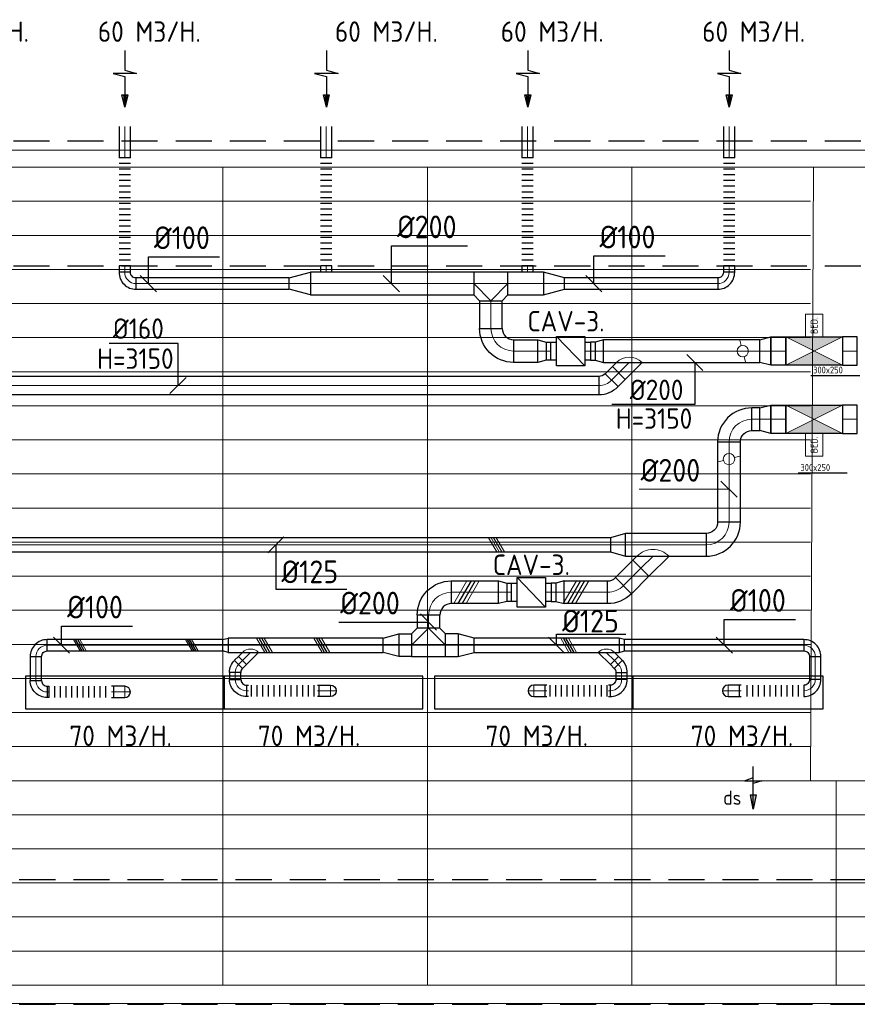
# Model space of a CAD drawing. Header units: millimetres. Extents: x -74135 to 19179, y 5032 to 51848.
# Tile 52 of 55: x -17846 to -10471, y 43180 to 51848. Entities that reach past the tile are written whole.
import ezdxf
from ezdxf.enums import TextEntityAlignment as Align

# ---------------------------------------------------------------- set-up
doc = ezdxf.new("R2010")
doc.units = ezdxf.units.MM
doc.header["$LTSCALE"] = 50
doc.linetypes.add('HIDDEN', pattern=[9.525, 6.35, -3.175])
for name, color, linetype in [('4plfd', 254, 'Continuous'), ('WL570---_RETOUR', 100, 'Continuous'), ('WL570---_TOEVOER', 200, 'Continuous'), ('WM570---_RETOUR', 2, 'Continuous'), ('WM570---_TOEVOER', 2, 'Continuous')]:
    doc.layers.add(name, color=color, linetype=linetype)
for name, color, linetype, lineweight in [('WL570---_BESTAAND-HARTLIJN', 161, 'Continuous', 0), ('WL570---_BESTAAND-MAATVOERING', 161, 'Continuous', 0), ('WL570---_BESTAAND-RETOUR', 140, 'Continuous', 0), ('WL570---_BESTAAND-TOEVOER', 180, 'Continuous', 0)]:
    doc.layers.add(name, color=color, linetype=linetype, lineweight=lineweight)
doc.styles.add('BURO-025', font='ISO96.shx', dxfattribs={"height": 125})
doc.styles.add('ISO', font='ISO', dxfattribs={"height": 162})
doc.styles.add('LZ-MAATVOEREN', font='simplex')
doc.styles.add('MAATVOERING', font='ISO')

# ---------------------------------------------------------------- blocks, each defined once
blk = doc.blocks.new('KARO')
for p, q in [((1, 0.5), (0, 0.5)), ((0, -0.5), (1, -0.5))]:
    blk.add_line(p, q)
at = {"invisible_edges": 15}
blk.add_3dface([(0, 0.5), (0, -0.5), (1, -0.5), (1, 0.5)], dxfattribs=at)
at = {"layer": 'WL570---_BESTAAND-HARTLIJN'}
blk.add_line((0, 0), (1, 0), dxfattribs=at)
blk = doc.blocks.new('ORN_T_SP')
blk.add_lwpolyline([(-0.5, 0.5), (-0.5, -0.5), (0.5, -0.5), (0.5, 0.5)], close=True)
at = {"style": 'LZ-MAATVOEREN', "flags": 9}
for tag, p in [('ROS_TYPE', (0.6333, 0.6833)), ('ROS_M3H', (0.6333, 0.4833)), ('ROS_ZIJDE', (0.6333, 0.2833)), ('ROS_STAT', (0.6333, 0.0833))]:
    blk.add_attdef(tag, p, '', height=0.125, dxfattribs=at)
blk = doc.blocks.new('OBO10000090ZE')
blk.add_lwpolyline([(-50, 0), (50, 0), (50, 100, 1), (-50, 100)], format="xyb", close=True)
at = {"layer": 'WL570---_BESTAAND-HARTLIJN'}
for points in [[(-50, 100), (50, 100)], [(0, 0), (0, 150)]]:
    blk.add_lwpolyline(points, dxfattribs=at)
blk = doc.blocks.new('FLLINE100')
blk.add_line((0, -50), (0, 50))
blk = doc.blocks.new('OEX1000058500')
at = {"rotation": 180}
for p in [(50, 0), (100, 0), (150, 0), (200, 0), (250, 0), (300, 0), (350, 0), (400, 0), (450, 0), (500, 0), (550, 0)]:
    blk.add_blockref('FLLINE100', p, dxfattribs=at)
blk = doc.blocks.new('UISO')
for p, q in [((0, 0.18), (1, 0.757)), ((0, 0), (1, 0.577))]:
    blk.add_line(p, q)
at = {"layer": 'WL570---_BESTAAND-TOEVOER'}
for p, q in [((0, 0.36), (1, 0.937)), ((0, -0.18), (1, 0.397))]:
    blk.add_line(p, q, dxfattribs=at)
blk = doc.blocks.new('OBO10000090H')
blk.add_lwpolyline([(50, -100, 0.414214), (-100, 50), (-100, -50, -0.414214), (-50, -100)], format="xyb", close=True)
at = {"invisible_edges": 15}
for points in [[(-91.3, -50.8), (-74, 47.7), (-100, 50), (-100, -50)], [(-82.9, -53), (-48.7, 41), (-74, 47.7), (-91.3, -50.8)], [(-75, -56.7), (-25, 29.9), (-48.7, 41), (-82.9, -53)], [(-67.9, -61.7), (-3.6, 14.9), (-25, 29.9), (-75, -56.7)], [(-61.7, -67.9), (14.9, -3.6), (-3.6, 14.9), (-67.9, -61.7)], [(-56.7, -75), (29.9, -25), (14.9, -3.6), (-61.7, -67.9)], [(-53, -82.9), (41, -48.7), (29.9, -25), (-56.7, -75)], [(-50.8, -91.3), (47.7, -74), (41, -48.7), (-53, -82.9)], [(-50, -100), (50, -100), (47.7, -74), (-50.8, -91.3)]]:
    blk.add_3dface(points, dxfattribs=at)
at = {"layer": 'WL570---_BESTAAND-HARTLIJN'}
blk.add_arc((-100, -100), 100, 0, 90, dxfattribs=at)
blk = doc.blocks.new('OBO10000090L')
blk.add_lwpolyline([(50, 0, 0.414214), (-100, 150), (-100, 50, -0.414214), (-50, 0)], format="xyb", close=True)
at = {"invisible_edges": 15}
for points in [[(-91.3, 49.2), (-74, 147.7), (-100, 150), (-100, 50)], [(-82.9, 47), (-48.7, 141), (-74, 147.7), (-91.3, 49.2)], [(-75, 43.3), (-25, 129.9), (-48.7, 141), (-82.9, 47)], [(-67.9, 38.3), (-3.6, 114.9), (-25, 129.9), (-75, 43.3)], [(-61.7, 32.1), (14.9, 96.4), (-3.6, 114.9), (-67.9, 38.3)], [(-56.7, 25), (29.9, 75), (14.9, 96.4), (-61.7, 32.1)], [(-53, 17.1), (41, 51.3), (29.9, 75), (-56.7, 25)], [(-50.8, 8.7), (47.7, 26), (41, 51.3), (-53, 17.1)], [(-50, 0), (50, 0), (47.7, 26), (-50.8, 8.7)]]:
    blk.add_3dface(points, dxfattribs=at)
at = {"layer": 'WL570---_BESTAAND-HARTLIJN'}
blk.add_arc((-100, 0), 100, 0, 90, dxfattribs=at)
blk = doc.blocks.new('MVLINE')
blk.add_line((35.4, -35.4), (-35.4, 35.4))
blk = doc.blocks.new('OZA1250100045L')
blk.add_lwpolyline([(-70.7, 0), (-106.1, 35.4), (-35.4, 106.1), (70.7, 0)])
at = {"layer": 'WL570---_BESTAAND-HARTLIJN'}
blk.add_line((0, 0), (-70.7, 70.7), dxfattribs=at)
at = {"layer": 'WL570---_BESTAAND-TOEVOER'}
blk.add_arc((0, 70.7), 100, 225, 315, dxfattribs=at)
blk = doc.blocks.new('OBO10000045H')
blk.add_lwpolyline([(50, -41.4, 0.198912), (6.1, 64.6), (-64.6, -6.1, -0.198912), (-50, -41.4)], format="xyb", close=True)
at = {"invisible_edges": 15}
for points in [[(-61.7, -9.3), (14.9, 55), (6.1, 64.6), (-64.6, -6.1)], [(-59, -12.7), (22.9, 44.6), (14.9, 55), (-61.7, -9.3)], [(-56.7, -16.4), (29.9, 33.6), (22.9, 44.6), (-59, -12.7)], [(-54.7, -20.3), (35.9, 22), (29.9, 33.6), (-56.7, -16.4)], [(-53, -24.3), (41, 9.9), (35.9, 22), (-54.7, -20.3)], [(-51.7, -28.5), (44.9, -2.6), (41, 9.9), (-53, -24.3)], [(-50.8, -32.7), (47.7, -15.4), (44.9, -2.6), (-51.7, -28.5)], [(-50.2, -37.1), (49.4, -28.3), (47.7, -15.4), (-50.8, -32.7)], [(-50, -41.4), (50, -41.4), (49.4, -28.3), (-50.2, -37.1)]]:
    blk.add_3dface(points, dxfattribs=at)
at = {"layer": 'WL570---_BESTAAND-HARTLIJN'}
blk.add_arc((-100, -41.4), 100, 0, 45, dxfattribs=at)
blk = doc.blocks.new('OSV1251000460G')
blk.add_lwpolyline([(0, -62.5), (46.7, -50), (46.7, 50), (0, 62.5)], close=True)
at = {"layer": 'WL570---_BESTAAND-HARTLIJN'}
blk.add_line((0, 0), (46.7, 0), dxfattribs=at)
blk = doc.blocks.new('OEX1000063300')
at = {"rotation": 180}
for p in [(50, 0), (100, 0), (150, 0), (200, 0), (250, 0), (300, 0), (350, 0), (400, 0), (450, 0), (500, 0), (550, 0), (600, 0)]:
    blk.add_blockref('FLLINE100', p, dxfattribs=at)
blk = doc.blocks.new('AFZPIJL')
for points in [[(0, -10), (0, -6.52), (-2.06, -5.97), (2.06, -5.97), (0, -5.41), (0, 0)], [(-0.26, -2.22), (0, 0)], [(0.26, -2.22), (0, 0)]]:
    blk.add_lwpolyline(points)
blk.add_lwpolyline([(0.52, -2.22), (-0.52, -2.22), (0, 0)], close=True)
blk = doc.blocks.new('OEX10000100000')
at = {"rotation": 90}
for p in [(0, -50), (0, -100), (0, -150), (0, -200), (0, -250), (0, -300), (0, -350), (0, -400), (0, -450), (0, -500), (0, -550), (0, -600), (0, -650), (0, -700), (0, -750), (0, -800), (0, -850), (0, -900), (0, -950), (0, -1000)]:
    blk.add_blockref('FLLINE100', p, dxfattribs=at)
blk = doc.blocks.new('OSV20010001860G')
blk.add_lwpolyline([(0, -100), (186.6, -50), (186.6, 50), (0, 100)], close=True)
at = {"layer": 'WL570---_BESTAAND-HARTLIJN'}
blk.add_line((0, 0), (186.6, 0), dxfattribs=at)
blk = doc.blocks.new('OZA2500200045R')
blk.add_lwpolyline([(141.4, 0), (176.8, 35.4), (35.4, 176.8), (-141.4, 0)])
at = {"layer": 'WL570---_BESTAAND-HARTLIJN'}
blk.add_line((0, 0), (106.1, 106.1), dxfattribs=at)
at = {"layer": 'WL570---_BESTAAND-RETOUR'}
blk.add_arc((0, 141.4), 200, 225, 315, dxfattribs=at)
blk = doc.blocks.new('OSV2001600740G')
blk.add_lwpolyline([(0, -100), (74.6, -80), (74.6, 80), (0, 100)], close=True)
at = {"layer": 'WL570---_BESTAAND-HARTLIJN'}
blk.add_line((0, 0), (74.6, 0), dxfattribs=at)
blk = doc.blocks.new('OBO20000045H')
blk.add_lwpolyline([(100, -82.8, 0.198912), (12.1, 129.3), (-129.3, -12.1, -0.198912), (-100, -82.8)], format="xyb", close=True)
at = {"invisible_edges": 15}
for points in [[(-123.4, -18.6), (29.8, 110), (12.1, 129.3), (-129.3, -12.1)], [(-118.1, -25.5), (45.7, 89.2), (29.8, 110), (-123.4, -18.6)], [(-113.4, -32.8), (59.8, 67.2), (45.7, 89.2), (-118.1, -25.5)], [(-109.4, -40.6), (71.9, 43.9), (59.8, 67.2), (-113.4, -32.8)], [(-106, -48.6), (81.9, 19.8), (71.9, 43.9), (-109.4, -40.6)], [(-103.4, -57), (89.8, -5.2), (81.9, 19.8), (-106, -48.6)], [(-101.5, -65.5), (95.4, -30.7), (89.8, -5.2), (-103.4, -57)], [(-100.4, -74.1), (98.9, -56.7), (95.4, -30.7), (-101.5, -65.5)], [(-100, -82.8), (100, -82.8), (98.9, -56.7), (-100.4, -74.1)]]:
    blk.add_3dface(points, dxfattribs=at)
at = {"layer": 'WL570---_BESTAAND-HARTLIJN'}
blk.add_arc((-200, -82.8), 200, 0, 45, dxfattribs=at)
blk = doc.blocks.new('OBO20000090H')
blk.add_lwpolyline([(100, -200, 0.414214), (-200, 100), (-200, -100, -0.414214), (-100, -200)], format="xyb", close=True)
at = {"invisible_edges": 15}
for points in [[(-182.6, -101.5), (-147.9, 95.4), (-200, 100), (-200, -100)], [(-165.8, -106), (-97.4, 81.9), (-147.9, 95.4), (-182.6, -101.5)], [(-150, -113.4), (-50, 59.8), (-97.4, 81.9), (-165.8, -106)], [(-135.7, -123.4), (-7.2, 29.8), (-50, 59.8), (-150, -113.4)], [(-123.4, -135.7), (29.8, -7.2), (-7.2, 29.8), (-135.7, -123.4)], [(-113.4, -150), (59.8, -50), (29.8, -7.2), (-123.4, -135.7)], [(-106, -165.8), (81.9, -97.4), (59.8, -50), (-113.4, -150)], [(-101.5, -182.6), (95.4, -147.9), (81.9, -97.4), (-106, -165.8)], [(-100, -200), (100, -200), (95.4, -147.9), (-101.5, -182.6)]]:
    blk.add_3dface(points, dxfattribs=at)
at = {"layer": 'WL570---_BESTAAND-HARTLIJN'}
blk.add_arc((-200, -200), 200, 0, 90, dxfattribs=at)
blk = doc.blocks.new('VBX1601600016025000')
blk.add_lwpolyline([(50, -130), (300, -130), (300, 130), (50, 130)], close=True)
for points in [[(50, 80), (0, 80), (0, -80), (50, -80)], [(300, -80), (350, -80), (350, 80), (300, 80)]]:
    blk.add_lwpolyline(points)
at = {"layer": 'WL570---_BESTAAND-HARTLIJN'}
blk.add_line((300, 0), (350, 0), dxfattribs=at)
at = {"layer": 'WL570---_BESTAAND-TOEVOER'}
blk.add_line((50, -130), (300, 130), dxfattribs=at)
blk = doc.blocks.new('OTS20020020000H')
blk.add_lwpolyline([(-150, -100), (150, -100), (150, 100), (100, 150), (-100, 150), (-150, 100)], close=True)
at = {"layer": 'WL570---_BESTAAND-HARTLIJN'}
blk.add_line((-150, 0), (150, 0), dxfattribs=at)
at = {"layer": 'WL570---_BESTAAND-RETOUR'}
blk.add_lwpolyline([(-150, 0), (0, 150), (150, 0)], dxfattribs=at)
blk = doc.blocks.new('OSV20012501390G')
blk.add_lwpolyline([(0, -100), (140, -62.5), (140, 62.5), (0, 100)], close=True)
at = {"layer": 'WL570---_BESTAAND-HARTLIJN'}
blk.add_line((0, 0), (140, 0), dxfattribs=at)
blk = doc.blocks.new('OEX1000056800')
at = {"rotation": 180}
for p in [(50, 0), (100, 0), (150, 0), (200, 0), (250, 0), (300, 0), (350, 0), (400, 0), (450, 0), (500, 0), (550, 0)]:
    blk.add_blockref('FLLINE100', p, dxfattribs=at)
blk = doc.blocks.new('OSV200125013300')
blk.add_lwpolyline([(0, -100), (133, -62.5), (133, 62.5), (0, 100)], close=True)
at = {"layer": 'WL570---_BESTAAND-HARTLIJN'}
blk.add_line((0, 0), (133, 0), dxfattribs=at)
blk = doc.blocks.new('ORK20000000')
at = {"layer": 'WL570---_BESTAAND-TOEVOER'}
for p, q in [((48.3, 12.9), (96.6, 25.9)), ((-48.3, -12.9), (-96.6, -25.9))]:
    blk.add_line(p, q, dxfattribs=at)
blk.add_circle((0, 0), 50, dxfattribs=at)
blk = doc.blocks.new('OVF250001300VF')
blk.add_lwpolyline([(0, -125), (130, -125), (130, 125), (0, 125)], close=True)
at = {"layer": 'WL570---_BESTAAND-HARTLIJN'}
blk.add_line((0, 0), (130, 0), dxfattribs=at)
blk = doc.blocks.new('OSV2502000990G')
blk.add_lwpolyline([(0, -125), (99, -100), (99, 100), (0, 125)], close=True)
at = {"layer": 'WL570---_BESTAAND-HARTLIJN'}
blk.add_line((0, 0), (99, 0), dxfattribs=at)
blk = doc.blocks.new('BEDIENING')
blk.add_lwpolyline([(0, -100), (0, 100), (150, 100), (150, -100)], close=True)
at = {"layer": 'WL570---_BESTAAND-RETOUR', "style": 'ISO'}
blk.add_text('BED.', height=60, rotation=90, dxfattribs=at).set_placement((75, 0), align=Align.MIDDLE_CENTER)
blk = doc.blocks.new('OZA2000160045R')
blk.add_lwpolyline([(113.1, 0), (148.5, 35.4), (35.4, 148.5), (-113.1, 0)])
at = {"layer": 'WL570---_BESTAAND-HARTLIJN'}
blk.add_line((0, 0), (91.9, 91.9), dxfattribs=at)
at = {"layer": 'WL570---_BESTAAND-RETOUR'}
blk.add_arc((0, 113.1), 160, 225, 315, dxfattribs=at)
blk = doc.blocks.new('OBO16000045R')
blk.add_lwpolyline([(126.9, -113.1, 0.198912), (56.6, 56.6), (-56.6, -56.6, -0.198912), (-33.1, -113.1)], format="xyb", close=True)
at = {"invisible_edges": 15}
for points in [[(-51.9, -61.7), (70.7, 41.1), (56.6, 56.6), (-56.6, -56.6)], [(-47.6, -67.3), (83.5, 24.5), (70.7, 41.1), (-51.9, -61.7)], [(-43.9, -73.1), (94.7, 6.9), (83.5, 24.5), (-47.6, -67.3)], [(-40.6, -79.3), (104.4, -11.7), (94.7, 6.9), (-43.9, -73.1)], [(-38, -85.8), (112.4, -31.1), (104.4, -11.7), (-40.6, -79.3)], [(-35.9, -92.4), (118.7, -51), (112.4, -31.1), (-38, -85.8)], [(-34.4, -99.2), (123.2, -71.5), (118.7, -51), (-35.9, -92.4)], [(-33.4, -106.2), (125.9, -92.2), (123.2, -71.5), (-34.4, -99.2)], [(-33.1, -113.1), (126.9, -113.1), (125.9, -92.2), (-33.4, -106.2)]]:
    blk.add_3dface(points, dxfattribs=at)
at = {"layer": 'WL570---_BESTAAND-HARTLIJN'}
blk.add_arc((-113.1, -113.1), 160, 0, 45, dxfattribs=at)
blk = doc.blocks.new('OVF16000900VF')
blk.add_lwpolyline([(0, -80), (90, -80), (90, 80), (0, 80)], close=True)
at = {"layer": 'WL570---_BESTAAND-HARTLIJN'}
blk.add_line((0, 0), (90, 0), dxfattribs=at)
blk = doc.blocks.new('Groep-47')
at = {"color": 8, "linetype": 'Continuous', "lineweight": 13}
for p, q in [((-73154.9, 49899.1), (-11882.7, 49899.1)), ((-73154.9, 49599.1), (-11882.7, 49599.1)), ((-73154.9, 49299.1), (-11882.7, 49299.1)), ((-73154.9, 48999.1), (-11882.7, 48999.1)), ((-73154.9, 48699.1), (-11882.7, 48699.1)), ((-73154.9, 48399.1), (-11882.7, 48399.1)), ((-73154.9, 48399.1), (-11882.7, 48399.1)), ((-73154.9, 48099.1), (-11882.7, 48099.1)), ((-73154.9, 47799.1), (-11882.7, 47799.1)), ((-73154.9, 47499.1), (-11882.7, 47499.1)), ((-73154.9, 47199.1), (-11882.7, 47199.1)), ((-73154.9, 46899.1), (-11882.7, 46899.1)), ((-73154.9, 46599.1), (-11882.7, 46599.1)), ((-73154.9, 46299.1), (-11882.7, 46299.1)), ((-73154.9, 45999.1), (-11882.7, 45999.1)), ((-73154.9, 45699.1), (-11882.7, 45699.1)), ((-73154.9, 45399.1), (-11882.7, 45399.1)), ((-73154.9, 45099.1), (-11882.7, 45099.1)), ((-73154.9, 44799.1), (-11882.7, 44799.1)), ((-73154.9, 44499.1), (-11654.9, 44499.1)), ((-73154.9, 44199.1), (-11654.9, 44199.1)), ((-73154.9, 43899.1), (-11654.9, 43899.1)), ((-73154.9, 43599.1), (-11654.9, 43599.1)), ((-73154.9, 43299.1), (-11654.9, 43299.1))]:
    blk.add_line(p, q, dxfattribs=at)
blk = doc.blocks.new('Groep-53')
at = {"color": 8, "linetype": 'Continuous', "lineweight": 13}
for p, q in [((-73304.9, 50349.1), (-4004.9, 50349.1)), ((-73154.9, 50199.1), (-4154.9, 50199.1)), ((-11854.9, 50199.1), (-65654.9, 50199.1)), ((-17054.9, 50199.1), (-17054.9, 42999.1)), ((-15254.9, 50199.1), (-15254.9, 42999.1)), ((-13454.9, 50199.1), (-13454.9, 42999.1)), ((-11882.7, 44799.1), (-11854.9, 50199.1)), ((-11882.7, 44799.1), (-4181.9, 44799.1)), ((-11654.9, 44799.1), (-11654.9, 42999.1)), ((-11654.9, 44499.1), (-4154.9, 44499.1)), ((-11654.9, 44199.1), (-4154.9, 44199.1)), ((-11654.9, 43899.1), (-4154.9, 43899.1)), ((-11654.9, 43599.1), (-4154.9, 43599.1)), ((-11654.9, 43299.1), (-36705.1, 43299.1)), ((-4154.9, 43299.1), (-11654.9, 43299.1)), ((-4154.9, 42999.1), (-36705.1, 42999.1)), ((-4004.9, 42838.3), (-36705.1, 42838.3))]:
    blk.add_line(p, q, dxfattribs=at)
at = {"color": 8}
blk.add_blockref('Groep-47', (0, 0), dxfattribs=at)
blk = doc.blocks.new('Block plafond 4e verd')
at = {"layer": '4plfd'}
blk.add_blockref('Groep-53', (73304.912, -19149.14), dxfattribs=at)
blk = doc.blocks.new('LU-PIJL6')
at = {"color": 0, "linetype": 'Continuous'}
for p, q in [((0, 0), (-7.5, 0)), ((-5.5, 0), (-5, -1.5)), ((-5, -1.5), (-5, 1.5)), ((-5, 1.5), (-4.5, 0)), ((-2.5, -0.5), (-2.5, 0.5)), ((-2.5, 0.5), (0, 0)), ((0, 0), (-2.5, -0.5))]:
    blk.add_line(p, q, dxfattribs=at)
blk.add_solid([(-2.5, 0.5), (-2.5, -0.5), (0, 0)], dxfattribs=at)

msp = doc.modelspace()

# ---------------------------------------------------------------- linework, layer by layer
at = {"color": 2, "linetype": 'HIDDEN'}
for p, q in [((-72193.5, 50780.2), (-3105.2, 50780.2)), ((-72193.5, 49680.2), (-3105.2, 49680.2)), ((-54044.4, 44280.2), (-3105.2, 44280.2)), ((-54044.4, 43180.2), (-3105.2, 43180.2))]:
    msp.add_line(p, q, dxfattribs=at)
for points in [[(-10600.8, 48805.3), (-11100.8, 48805.3), (-11100.8, 49055.3), (-10600.8, 49055.3)], [(-10600.8, 48205.3), (-11100.8, 48205.3), (-11100.8, 48455.3), (-10600.8, 48455.3)]]:
    msp.add_lwpolyline(points, close=True)
at = {"layer": 'WL570---_BESTAAND-MAATVOERING'}
msp.add_lwpolyline([(-12391.9, 47714.6), (-11600.5, 47714.6)], dxfattribs=at)
at = {"layer": 'WL570---_BESTAAND-RETOUR'}
for p, q in [((-10600.8, 48805.3), (-11100.8, 49055.3)), ((-10600.8, 49055.3), (-11100.8, 48805.3)), ((-10600.8, 48205.3), (-11100.8, 48455.3)), ((-10600.8, 48455.3), (-11100.8, 48205.3))]:
    msp.add_line(p, q, dxfattribs=at)
at = {"layer": 'WL570---_RETOUR'}
for points in [[(-10600.8, 49055.3), (-11100.8, 49055.3), (-10850.8, 48930.3)], [(-10600.8, 48805.3), (-11100.8, 48805.3), (-10850.8, 48930.3)]]:
    msp.add_solid(points, dxfattribs=at)
at = {"layer": 'WL570---_TOEVOER'}
for points in [[(-10600.8, 48455.3), (-11100.8, 48455.3), (-10850.8, 48330.3)], [(-10600.8, 48205.3), (-11100.8, 48205.3), (-10850.8, 48330.3)]]:
    msp.add_solid(points, dxfattribs=at)
at = {"layer": 'WM570---_RETOUR'}
msp.add_line((-10878.6, 48716.2), (-10449, 48716.2), dxfattribs=at)
for points in [[(-14573.5, 49524.3), (-14573.5, 49857.3), (-13904.4, 49857.3)], [(-16712.9, 49524.3), (-16712.9, 49761.6), (-16086.7, 49761.6)], [(-12789.8, 49524.3), (-12789.8, 49768), (-12163.7, 49768)], [(-16451.7, 48627.8), (-16451.7, 48998.5), (-17057, 48998.5)], [(-11900.3, 48830.3), (-11900.3, 48459.6), (-12632.6, 48459.6)]]:
    msp.add_lwpolyline(points, dxfattribs=at)
msp.add_lwpolyline([(-10658.1, 48389.3, 0, 33.3, 0), (-10608.1, 48475.9, 0, 0, 0), (-10370.8, 48886.9, 0, 0, 0)], format="xyseb", dxfattribs=at)
at = {"layer": 'WM570---_TOEVOER'}
msp.add_line((-10990.5, 47857.9), (-10560.8, 47857.9), dxfattribs=at)
msp.add_lwpolyline([(-10370.8, 48286.9, 0, 33.3, 0), (-10420.8, 48200.3, 0, 0, 0), (-10658.1, 47789.3, 0, 0, 0)], format="xyseb", dxfattribs=at)
for points in [[(-15590.9, 47225.1), (-15590.9, 46834.9), (-14964.7, 46834.9)], [(-15037.2, 46545.4), (-14245.8, 46545.4)], [(-11641.8, 46340.8), (-11641.8, 46568.9), (-11015.6, 46568.9)], [(-17478.1, 46340.8), (-17478.1, 46510.3), (-16851.9, 46510.3)], [(-13119.4, 46340.8), (-13119.4, 46438.8), (-12507.5, 46438.8)]]:
    msp.add_lwpolyline(points, dxfattribs=at)

# ---------------------------------------------------------------- block references
at = {"layer": 'WL570---_BESTAAND-MAATVOERING', "xscale": 2, "yscale": 2, "zscale": 2}
msp.add_blockref('MVLINE', (-11600.5, 47714.6), dxfattribs=at)
at = {"layer": 'WL570---_BESTAAND-RETOUR'}
msp.add_blockref('BEDIENING', (-10925.8, 49155.3), dxfattribs=at)
at = {"layer": 'WL570---_BESTAAND-RETOUR', "rotation": 270}
msp.add_blockref('ORK20000000', (-11479.8, 48930.3), dxfattribs=at)
at = {"layer": 'WL570---_BESTAAND-TOEVOER'}
msp.add_blockref('BEDIENING', (-10925.8, 48105.3), dxfattribs=at)
at = {"layer": 'WL570---_BESTAAND-TOEVOER', "rotation": 180}
msp.add_blockref('ORK20000000', (-11600.5, 47980.3), dxfattribs=at)
at = {"layer": 'WL570---_BESTAAND-TOEVOER', "xscale": 125, "yscale": 125, "zscale": 125, "rotation": 90}
msp.add_blockref('UISO', (-13601, 47162.6), dxfattribs=at)
at = {"layer": 'WL570---_RETOUR'}
for name, p, xscale, yscale, zscale, rotation in [('AFZPIJL', (-16920.1, 51076.3), 50, 50, 50, 180), ('AFZPIJL', (-15145.8, 51076.3), 50, 50, 50, 180), ('AFZPIJL', (-13372.8, 51076.3), 50, 50, 50, 180), ('AFZPIJL', (-11599.1, 51076.3), 50, 50, 50, 180), ('KARO', (-16921.3, 50631.5), 275.9456809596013, 100, 100, 90), ('KARO', (-15147, 50631.5), 275.9456809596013, 100, 100, 90), ('KARO', (-13374, 50631.5), 275.9456809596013, 100, 100, 90), ('KARO', (-11600.3, 50631.5), 275.9456809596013, 100, 100, 90), ('KARO', (-16921.3, 49680.9), 55.98824614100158, 100, 100, 270), ('KARO', (-15147.6, 49680.9), 56.74591008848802, 100, 100, 270), ('KARO', (-13374, 49680.9), 56.29579252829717, 100, 100, 270), ('KARO', (-11600.3, 49680.9), 56.55323533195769, 100, 100, 270), ('KARO', (-13234.9, 49524.3), 311.366018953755, 200, 200, 180), ('KARO', (-15473.3, 49524.3), 1348.069124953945, 100, 100, 180), ('KARO', (-11700.3, 49524.3), 1348.069124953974, 100, 100, 180), ('KARO', (-13696.7, 49374.3), 244.0599772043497, 200, 200, 270), ('KARO', (-13210.3, 48930.3), -41.65426006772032, 160, 160, 180), ('KARO', (-12779.8, 48930.3), 41.65426006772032, 160, 160, 180), ('LU-PIJL6', (-11387, 44898.9), 50, 50, 50, 270)]:
    msp.add_blockref(name, p, dxfattribs=dict(at, xscale=xscale, yscale=yscale, zscale=zscale, rotation=rotation))
for name, p in [('Block plafond 4e verd', (-72306, 19498.9)), ('OEX10000100000', (-16921.3, 50680.9)), ('OEX10000100000', (-15147, 50680.9)), ('OEX10000100000', (-13374, 50680.9)), ('OEX10000100000', (-11600.3, 50680.9)), ('OSV20010001860G', (-13234.9, 49524.3)), ('OVF250001300VF', (-10600.8, 48930.3))]:
    msp.add_blockref(name, p, dxfattribs=at)
for name, p, rotation in [('OBO10000090H', (-16921.3, 49524.3), 180), ('OTS20020020000H', (-13696.7, 49524.3), 180), ('OBO10000090H', (-11600.3, 49524.3), 270), ('OSV2001600740G', (-12705.1, 48930.3), 180), ('OZA2000160045R', (-12478.5, 48830.3), 180), ('OBO16000045R', (-12634, 48674.7), 270), ('OVF16000900VF', (-12570.4, 48738.3), 224.9999999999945)]:
    msp.add_blockref(name, p, dxfattribs=dict(at, rotation=rotation))
at = {"layer": 'WL570---_RETOUR', "xscale": -1}
msp.add_blockref('OSV20010001860G', (-15286.7, 49524.3), dxfattribs=at)
at = {"layer": 'WL570---_RETOUR'}
for p, xscale, yscale, zscale in [((-15286.7, 49524.3), 1441.735193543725, 200, 200), ((-13280.5, 48930.3), -216.2812768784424, 200, 200), ((-12705.1, 48930.3), 1375.302604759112, 200, 200), ((-18641.3, 48627.8), 5894.134085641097, 160, 160)]:
    msp.add_blockref('KARO', p, dxfattribs=dict(at, xscale=xscale, yscale=yscale, zscale=zscale))
at = {"layer": 'WL570---_RETOUR', "xscale": -1}
for name, p, rotation in [('OBO20000090H', (-13696.7, 48930.3), 90), ('VBX1601600016025000', (-13170, 48930.3), 180), ('OSV2001600740G', (-13284.9, 48930.3), 180)]:
    msp.add_blockref(name, p, dxfattribs=dict(at, rotation=rotation))
at = {"layer": 'WL570---_RETOUR', "extrusion": (0, 0, -1), "zscale": -1}
for name, p in [('OSV2502000990G', (11230.8, 48930.3)), ('OVF250001300VF', (11100.8, 48930.3))]:
    msp.add_blockref(name, p, dxfattribs=at)
at = {"layer": 'WL570---_TOEVOER', "extrusion": (0, 0, -1), "zscale": -1}
for name, p in [('OSV2502000990G', (11230.8, 48330.3)), ('OVF250001300VF', (11100.8, 48330.3))]:
    msp.add_blockref(name, p, dxfattribs=at)
at = {"layer": 'WL570---_TOEVOER'}
for name, p in [('OVF250001300VF', (-10600.8, 48330.3)), ('OTS20020020000H', (-14245.8, 46340.8)), ('OSV20012501390G', (-13985, 46340.8)), ('OSV1251000460G', (-12566.7, 46340.8)), ('OBO10000090H', (-10841.1, 46340.8)), ('OBO10000045H', (-12546, 46143.6)), ('OEX1000063300', (-15857, 45939.7)), ('OEX1000056800', (-13227.5, 45939.7)), ('OEX1000058500', (-11492.3, 45939.7))]:
    msp.add_blockref(name, p, dxfattribs=at)
for name, p, rotation in [('OBO20000090H', (-11600.5, 48330.3), 90), ('OBO20000090H', (-11600.5, 47225.1), 270), ('OSV200125013300', (-12511.8, 47225.1), 180), ('OZA2500200045R', (-12269.7, 47125.1), 179.9999999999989), ('OSV2001600740G', (-13051.1, 46807.1), 179.9999999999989), ('OBO10000090H', (-17703.1, 46340.8), 90.00000000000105), ('OZA1250100045L', (-12680.6, 46278.3), 180.000000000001), ('OBO10000090L', (-12645.9, 45939.7), 270.000000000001), ('OBO10000090L', (-10941.1, 45939.7), 270.000000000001), ('OEX1000058500', (-17036.8, 45930.2), 180.000000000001), ('OBO10000090ZE', (-17020.8, 45930.2), 270.000000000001), ('OBO10000090ZE', (-13219.7, 45939.7), 90.00000000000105), ('OBO10000090ZE', (-11508.3, 45939.7), 90.00000000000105)]:
    msp.add_blockref(name, p, dxfattribs=dict(at, rotation=rotation))
for name, p, xscale, yscale, zscale, rotation in [('KARO', (-11329.8, 48330.3), 70.68264334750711, 200, 200, 180), ('KARO', (-11600.5, 47425.1), 705.1795770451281, 200, 200, 90), ('KARO', (-11800.5, 47225.1), 711.2709859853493, 200, 200, 180), ('KARO', (-12529.1, 46865.7), 216.875015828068, 200, 200, 44.99999999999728), ('KARO', (-14046.1, 46807.1), -415.2777088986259, 200, 200, 180), ('UISO', (-13835.8, 46907.1), -200, 200, 200, 90), ('UISO', (-12871.9, 46907.1), -200, 200, 200, 90), ('KARO', (-12670.5, 46807.1), -380.9871885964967, 200, 200, 359.999999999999), ('KARO', (-13556.3, 46807.1), -41.65426006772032, 160, 160, 180), ('KARO', (-13125.8, 46807.1), 41.65426006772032, 160, 160, 179.9999999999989), ('KARO', (-14245.8, 46607.1), 116.3095340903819, 200, 200, 269.9999999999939), ('KARO', (-16057, 46340.8), 1546.074094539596, 100, 100, 180.0000000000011), ('UISO', (-17277.4, 46290.8), 100, 100, 100, 90), ('UISO', (-16292.2, 46290.8), 100, 100, 100, 90), ('UISO', (-15643, 46278.3), 125, 125, 125, 90), ('UISO', (-15138.4, 46278.3), 125, 125, 125, 90), ('KARO', (-12566.7, 46340.8), 1278.404309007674, 125, 125, 180.0000000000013), ('UISO', (-12964.5, 46278.3), 125, 125, 125, 90), ('KARO', (-17703.1, 46240.8), 210.5524335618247, 100, 100, 270.000000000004), ('KARO', (-15918.9, 46172.9), -48.98494323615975, 100, 100, 224.9999999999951), ('KARO', (-12575.3, 46172.9), 48.98494323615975, 100, 100, 135.0000000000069), ('KARO', (-10841.1, 46240.8), 201.0308842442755, 100, 100, 269.9999999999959), ('KARO', (-15948.2, 46039.7), 62.47194246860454, 100, 100, 90), ('KARO', (-12546, 46102.2), 62.47194246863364, 100, 100, 270), ('KARO', (-17020.8, 45930.2), 16.03765465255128, 100, 100, 180.000000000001)]:
    msp.add_blockref(name, p, dxfattribs=dict(at, xscale=xscale, yscale=yscale, zscale=zscale, rotation=rotation))
for p, xscale, yscale, zscale in [((-19714.6, 47225.1), 7069.875040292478, 125, 125), ((-16010.3, 46340.8), 1363.791594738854, 125, 125), ((-14395.8, 46340.8), -110.7921796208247, 200, 200), ((-14095.8, 46340.8), 110.7921796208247, 200, 200), ((-12519.9, 46340.8), 1578.87989497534, 100, 100), ((-17586.8, 45930.2), -16.2227493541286, 100, 100), ((-15832, 45939.7), -16.2227493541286, 100, 100), ((-15208.9, 45939.7), -16.03765465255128, 100, 100), ((-13219.7, 45939.7), 16.03765465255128, 100, 100), ((-12662.1, 45939.2), 16.2227493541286, 100, 100), ((-11508.3, 45939.7), 16.03765465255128, 100, 100)]:
    msp.add_blockref('KARO', p, dxfattribs=dict(at, xscale=xscale, yscale=yscale, zscale=zscale))
at = {"layer": 'WL570---_TOEVOER', "xscale": -1}
for name, p, rotation in [('OBO20000090H', (-14245.8, 46807.1), 359.999999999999), ('OSV2001600740G', (-13630.9, 46807.1), 180), ('VBX1601600016025000', (-13516, 46807.1), 180), ('OBO20000045H', (-12587.7, 46807.1), 135.0000000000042), ('OZA1250100045L', (-15813.5, 46278.3), 180), ('OBO10000090L', (-17603.1, 45930.2), 90.00000000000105), ('OBO10000090L', (-15848.2, 45939.7), 90.00000000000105), ('OBO10000090ZE', (-15208.9, 45939.7), 270.000000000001)]:
    msp.add_blockref(name, p, dxfattribs=dict(at, rotation=rotation))
for name, p in [('OSV1251000460G', (-16010.3, 46340.8)), ('OSV20012501390G', (-14506.6, 46340.8)), ('OBO10000045H', (-15948.2, 46143.6))]:
    msp.add_blockref(name, p, dxfattribs=at)
at = {"layer": 'WL570---_TOEVOER', "yscale": 290}
for p, xscale in [((-16920.8, 45925.2), 1750), ((-15170.8, 45925.2), 1750), ((-13319.7, 45925.2), 1750), ((-11608.3, 45925.2), 1675)]:
    msp.add_blockref('ORN_T_SP', p, dxfattribs=dict(at, xscale=xscale))
at = {"layer": 'WM570---_RETOUR', "yscale": 2, "zscale": 2}
for p, xscale in [((-16712.9, 49524.3), 2), ((-14573.5, 49524.3), 2), ((-12789.8, 49524.3), 2), ((-16451.7, 48627.8), -2)]:
    msp.add_blockref('MVLINE', p, dxfattribs=dict(at, xscale=xscale))
at = {"layer": 'WM570---_RETOUR', "xscale": 2, "yscale": 2, "zscale": 2, "rotation": 180}
msp.add_blockref('MVLINE', (-11900.3, 48830.3), dxfattribs=at)
at = {"layer": 'WM570---_TOEVOER', "xscale": -2, "yscale": 2, "zscale": 2, "rotation": 180}
msp.add_blockref('MVLINE', (-15590.9, 47225.1), dxfattribs=at)
at = {"layer": 'WM570---_TOEVOER', "xscale": 2, "yscale": 2, "zscale": 2}
for p in [(-14245.8, 46545.4), (-17478.1, 46340.8), (-13119.4, 46340.8), (-11641.8, 46340.8)]:
    msp.add_blockref('MVLINE', p, dxfattribs=at)

# ---------------------------------------------------------------- texts
at = {"layer": 'WL570---_BESTAAND-MAATVOERING', "style": 'MAATVOERING'}
msp.add_text('%%c200', height=200, dxfattribs=at).set_placement((-12378, 47781.2))
at = {"layer": 'WM570---_RETOUR', "style": 'MAATVOERING'}
for s, height, p in [('60 M3/H.', 180, (-18670.2, 51652.8)), ('60 M3/H.', 180, (-17157.4, 51652.8)), ('60 M3/H.', 180, (-15070.2, 51652.8)), ('60 M3/H.', 180, (-13610, 51652.8)), ('60 M3/H.', 180, (-11836.4, 51652.8)), ('%%c200', 200, (-14523.5, 49923.9)), ('%%c100', 200, (-16662.9, 49828.3)), ('%%c100', 200, (-12739.8, 49834.7)), ('CAV-3.', 180, (-13374.7, 49103.6)), ('%%c160', 180, (-17025.4, 49038.3)), ('H=3150', 180, (-17163.6, 48774)), ('%%c200', 180, (-12474, 48499.3)), ('H=3150', 180, (-12597.4, 48246.5))]:
    msp.add_text(s, height=height, dxfattribs=at).set_placement(p)
at = {"layer": 'WM570---_RETOUR', "style": 'ISO'}
msp.add_text('300x250', height=60, dxfattribs=at).set_placement((-10859.8, 48716.2), align=Align.BOTTOM_LEFT)
at = {"layer": 'WM570---_TOEVOER', "style": 'ISO'}
msp.add_text('300x250', height=60, dxfattribs=at).set_placement((-10971.6, 47857.9), align=Align.BOTTOM_LEFT)
at = {"layer": 'WM570---_TOEVOER', "style": 'MAATVOERING'}
for s, height, p in [('%%c125', 200, (-15540.9, 46887.3)), ('CAV-3.', 180, (-13679.8, 46959.3)), ('%%c200', 200, (-15023.3, 46612.1)), ('%%c100', 200, (-11591.8, 46635.6)), ('%%c100', 200, (-17428.1, 46576.9)), ('%%c125', 200, (-13069.4, 46453.4)), ('70 M3/H.', 180, (-17408, 45454.1)), ('70 M3/H.', 180, (-15748.4, 45454.1)), ('70 M3/H.', 180, (-13743.6, 45454.1)), ('70 M3/H.', 180, (-11936.5, 45454.1))]:
    msp.add_text(s, height=height, dxfattribs=at).set_placement(p)
at = {"layer": 'WM570---_TOEVOER', "lineweight": 0, "style": 'BURO-025'}
msp.add_text('ds', height=125, dxfattribs=at).set_placement((-11650.9, 44936.4))

doc.saveas('drawing.dxf')
